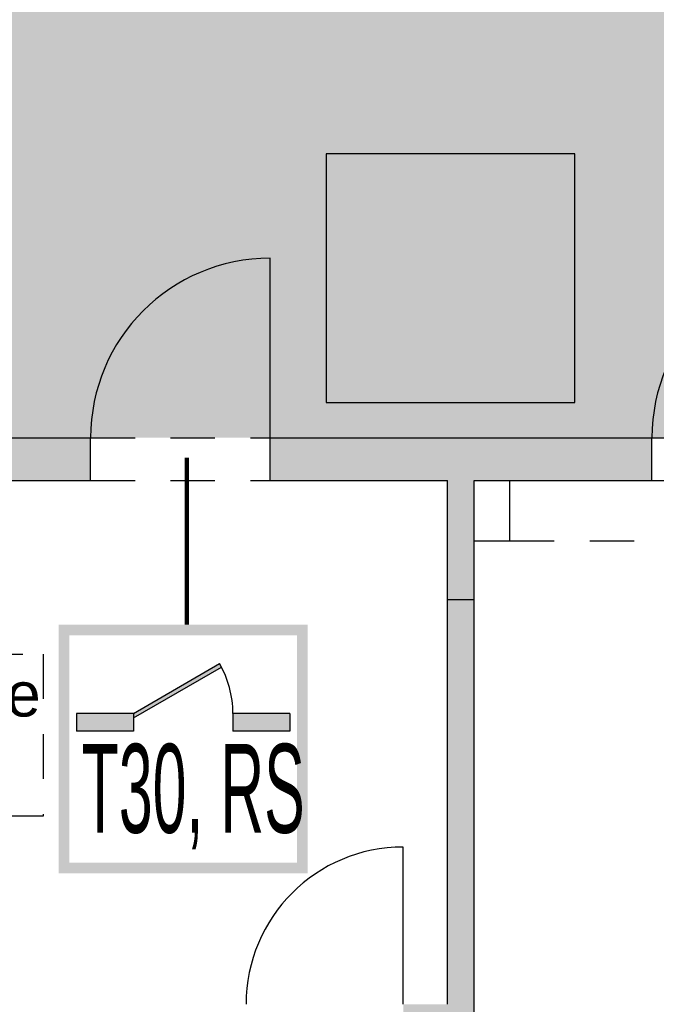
# Model space of a CAD drawing. Header units: metres. Extents: x -5 to 193, y -17 to 20.
# Tile 8 of 22: x 139.16 to 142.74, y -0.33 to 5.21. Entities that reach past the tile are written whole.
import ezdxf

# ---------------------------------------------------------------- set-up
doc = ezdxf.new("R2010")
doc.units = ezdxf.units.M
for name, pattern in [('AUSGEZOGEN', [0]), ('LINIE_2', [0.45, 0.25, -0.2]), ('LINIE_9', [0.0003, 0, -0.0003])]:
    doc.linetypes.add(name, pattern=pattern)
for name, color, linetype, lineweight in [('XR$1$003WN111_ALLGEMEIN', 7, 'Continuous', 13), ('XR$1$004FE2DD_ZWEIDIMENSIONAL', 4, 'Continuous', 13), ('XR$1$004TT111_ALLGEMEIN', 7, 'Continuous', 13), ('XR$1$004TT2DD_ZWEIDIMENSIONAL', 4, 'Continuous', 13), ('XR$1$005BM999_SONSTIGES', 8, 'Continuous', 13), ('XR$1$005BMENT_ENTWURF', 8, 'Continuous', 13), ('XR$2$VERBAU-OBERSTER-RIEGEL', 7, 'Continuous', 13)]:
    doc.layers.add(name, color=color, linetype=linetype, lineweight=lineweight)
doc.styles.add('ARIAL', font='ARIAL.TTF')

msp = doc.modelspace()

# ---------------------------------------------------------------- hatches: boundary and pattern name
at = {"linetype": 'AUSGEZOGEN', "lineweight": 25, "true_color": 0xc4ffc4}
h = msp.add_hatch(color=254, dxfattribs=at)
h.paths.add_polyline_path([(151.7389, 2.8531), (151.7389, 5.6531), (151.2889, 5.6531), (148.1839, 5.2481), (140.4489, 5.2481), (140.4489, 7.8531), (136.7539, 7.8531), (136.8039, 2.8531)])
h.paths.add_polyline_path([(149.0373, 3.8489), (149.0373, 5.2489), (150.4373, 5.2489), (150.4373, 3.8489)], flags=16)
h.paths.add_polyline_path([(140.8841, 4.4506), (142.2841, 4.4506), (142.2841, 3.0506), (140.8841, 3.0506)], flags=16)
h.paths.add_polyline_path([(138.7026, 5.0213), (137.3026, 5.0213), (137.3026, 6.4213), (138.7026, 6.4213)], flags=16)
at = {"linetype": 'AUSGEZOGEN', "lineweight": 25}
h = msp.add_hatch(color=7, dxfattribs=at)
h.paths.add_polyline_path([(142.2841, 4.4506), (140.8841, 4.4506), (140.8841, 3.0506), (142.2841, 3.0506)])
h.paths.add_polyline_path([(142.2241, 3.1106), (140.9441, 3.1106), (140.9441, 4.3906), (142.2241, 4.3906)], flags=16)
h = msp.add_hatch(color=1, dxfattribs=at)
h.paths.add_polyline_path([(140.9441, 4.3906), (140.9441, 3.1106), (142.2241, 3.1106), (142.2241, 4.3906)])
h.paths.add_polyline_path([(141.7886, 3.2013), (141.3796, 3.2013), (141.3794, 3.9134), (141.3806, 3.9279), (141.3816, 3.9352), (141.3844, 3.9495), (141.3861, 3.9566), (141.3892, 3.9671), (141.3112, 4.0122), (141.3428, 4.0669), (141.4179, 4.0236), (141.4222, 4.0293), (141.4266, 4.0348), (141.4336, 4.0428), (141.4411, 4.0504), (141.4516, 4.06), (141.4599, 4.0667), (141.4715, 4.0749), (141.4805, 4.0805), (141.4899, 4.0856), (141.506, 4.0931), (141.5193, 4.0981), (141.5364, 4.1029), (141.5503, 4.1058), (141.5573, 4.1068), (141.5644, 4.1076), (141.5644, 4.1235), (141.5494, 4.1236), (141.5405, 4.1237), (141.5332, 4.1239), (141.527, 4.1241), (141.5214, 4.1244), (141.5163, 4.1247), (141.5116, 4.1251), (141.5073, 4.1255), (141.5032, 4.1259), (141.4994, 4.1264), (141.4959, 4.1269), (141.4925, 4.1274), (141.4893, 4.128), (141.4863, 4.1285), (141.4835, 4.1292), (141.4808, 4.1298), (141.4783, 4.1305), (141.4758, 4.1312), (141.4735, 4.1319), (141.4713, 4.1326), (141.4692, 4.1334), (141.4672, 4.1341), (141.4653, 4.1349), (141.4635, 4.1357), (141.4617, 4.1366), (141.46, 4.1374), (141.4584, 4.1383), (141.4569, 4.1392), (141.4554, 4.14), (141.454, 4.141), (141.4527, 4.1419), (141.4514, 4.1428), (141.4501, 4.1438), (141.4489, 4.1448), (141.4478, 4.1457), (141.4467, 4.1468), (141.4456, 4.1478), (141.4446, 4.1488), (141.4436, 4.1499), (141.4427, 4.151), (141.4417, 4.1521), (141.4409, 4.1532), (141.44, 4.1544), (141.4392, 4.1556), (141.4384, 4.1568), (141.4377, 4.1581), (141.437, 4.1593), (141.4363, 4.1607), (141.4356, 4.162), (141.4349, 4.1635), (141.4343, 4.165), (141.4337, 4.1665), (141.4331, 4.1682), (141.4326, 4.1698), (141.432, 4.1716), (141.4315, 4.1734), (141.4311, 4.1753), (141.4307, 4.1772), (141.4303, 4.1792), (141.4299, 4.1812), (141.4296, 4.1833), (141.4294, 4.1855), (141.4292, 4.1877), (141.429, 4.1899), (141.4289, 4.1922), (141.4288, 4.1946), (141.4288, 4.1969), (141.4289, 4.1993), (141.429, 4.2017), (141.4291, 4.2042), (141.4293, 4.2066), (141.4296, 4.2091), (141.4299, 4.2115), (141.4303, 4.214), (141.4307, 4.2164), (141.4312, 4.2189), (141.4318, 4.2213), (141.4323, 4.2236), (141.433, 4.226), (141.4336, 4.2283), (141.4343, 4.2305), (141.4351, 4.2327), (141.4359, 4.2349), (141.4367, 4.237), (141.4376, 4.239), (141.4385, 4.241), (141.4394, 4.2429), (141.4403, 4.2448), (141.4413, 4.2466), (141.4423, 4.2483), (141.4434, 4.25), (141.4444, 4.2517), (141.4456, 4.2534), (141.4467, 4.255), (141.4479, 4.2567), (141.4492, 4.2582), (141.4505, 4.2598), (141.4518, 4.2613), (141.4532, 4.2628), (141.4546, 4.2643), (141.4561, 4.2658), (141.4576, 4.2672), (141.4592, 4.2686), (141.4608, 4.27), (141.4625, 4.2714), (141.4642, 4.2727), (141.466, 4.274), (141.4679, 4.2753), (141.4698, 4.2766), (141.4717, 4.2779), (141.4738, 4.2791), (141.4759, 4.2803), (141.478, 4.2815), (141.4803, 4.2827), (141.4826, 4.2838), (141.4849, 4.2849), (141.4874, 4.286), (141.4899, 4.287), (141.4925, 4.288), (141.4952, 4.289), (141.498, 4.29), (141.5009, 4.2909), (141.5038, 4.2918), (141.5069, 4.2927), (141.51, 4.2935), (141.5133, 4.2943), (141.5166, 4.295), (141.5201, 4.2957), (141.5236, 4.2964), (141.5272, 4.297), (141.531, 4.2975), (141.5349, 4.2981), (141.5388, 4.2985), (141.5429, 4.2989), (141.5471, 4.2993), (141.5514, 4.2996), (141.5559, 4.2998), (141.5604, 4.3), (141.5651, 4.3001), (141.5698, 4.3001), (141.5747, 4.3001), (141.5797, 4.3), (141.5848, 4.2999), (141.5899, 4.2996), (141.5949, 4.2993), (141.5998, 4.299), (141.6047, 4.2985), (141.6094, 4.298), (141.6141, 4.2975), (141.6188, 4.2969), (141.6234, 4.2962), (141.6279, 4.2955), (141.6323, 4.2947), (141.6367, 4.2939), (141.641, 4.293), (141.6452, 4.292), (141.6494, 4.291), (141.6536, 4.2899), (141.6576, 4.2888), (141.6617, 4.2877), (141.6656, 4.2864), (141.6696, 4.2852), (141.6734, 4.2838), (141.6773, 4.2825), (141.681, 4.281), (141.6847, 4.2796), (141.6884, 4.278), (141.6921, 4.2764), (141.6956, 4.2748), (141.6992, 4.2731), (141.7027, 4.2714), (141.7062, 4.2696), (141.7096, 4.2678), (141.713, 4.2659), (141.7163, 4.2639), (141.7196, 4.2619), (141.7229, 4.2599), (141.7261, 4.2578), (141.7293, 4.2556), (141.7325, 4.2534), (141.7357, 4.2511), (141.7389, 4.2487), (141.7422, 4.2462), (141.7454, 4.2436), (141.7486, 4.241), (141.7518, 4.2383), (141.755, 4.2354), (141.7582, 4.2325), (141.7614, 4.2296), (141.7646, 4.2265), (141.7677, 4.2233), (141.7709, 4.2201), (141.7741, 4.2167), (141.7773, 4.2133), (141.7804, 4.2097), (141.7836, 4.2061), (141.7867, 4.2024), (141.7898, 4.1986), (141.7929, 4.1947), (141.796, 4.1907), (141.7991, 4.1866), (141.8022, 4.1825), (141.8052, 4.1782), (141.8082, 4.1738), (141.8112, 4.1694), (141.8142, 4.1649), (141.8171, 4.1602), (141.82, 4.1556), (141.8229, 4.1508), (141.8256, 4.146), (141.8284, 4.1412), (141.831, 4.1364), (141.8336, 4.1315), (141.8362, 4.1265), (141.8387, 4.1215), (141.8411, 4.1165), (141.8435, 4.1115), (141.8458, 4.1064), (141.848, 4.1013), (141.8502, 4.0961), (141.8523, 4.0909), (141.8544, 4.0857), (141.8564, 4.0804), (141.8583, 4.0751), (141.8602, 4.0698), (141.862, 4.0644), (141.8637, 4.059), (141.8654, 4.0536), (141.867, 4.0482), (141.8685, 4.0427), (141.87, 4.0372), (141.8714, 4.0317), (141.8727, 4.0262), (141.874, 4.0206), (141.8752, 4.015), (141.8763, 4.0094), (141.8774, 4.0038), (141.8783, 3.9982), (141.8793, 3.9925), (141.8801, 3.9868), (141.8809, 3.9812), (141.8816, 3.9755), (141.8822, 3.9697), (141.8828, 3.9639), (141.8833, 3.9581), (141.8837, 3.9522), (141.8841, 3.9463), (141.8844, 3.9403), (141.8846, 3.9342), (141.8848, 3.9281), (141.8849, 3.922), (141.8849, 3.9158), (141.8848, 3.9095), (141.8847, 3.9032), (141.8845, 3.8968), (141.8842, 3.8904), (141.8838, 3.8839), (141.8834, 3.8774), (141.8829, 3.8708), (141.8823, 3.8641), (141.8816, 3.8574), (141.8808, 3.8507), (141.88, 3.8439), (141.8791, 3.837), (141.8781, 3.83), (141.877, 3.823), (141.8758, 3.816), (141.8746, 3.8089), (141.8732, 3.8017), (141.8718, 3.7945), (141.8702, 3.7872), (141.8686, 3.7798), (141.8669, 3.7725), (141.8651, 3.7651), (141.8633, 3.7577), (141.8614, 3.7503), (141.8593, 3.7429), (141.8573, 3.7356), (141.8551, 3.7282), (141.8528, 3.7209), (141.8505, 3.7135), (141.8481, 3.7062), (141.8456, 3.6989), (141.8431, 3.6915), (141.8404, 3.6842), (141.8377, 3.6769), (141.8349, 3.6696), (141.8321, 3.6623), (141.8291, 3.655), (141.8261, 3.6478), (141.823, 3.6405), (141.8198, 3.6332), (141.8165, 3.626), (141.8132, 3.6187), (141.8097, 3.6114), (141.8061, 3.604), (141.8024, 3.5966), (141.7986, 3.5891), (141.7947, 3.5816), (141.7907, 3.5741), (141.7886, 3.5703)], flags=16)
at = {"linetype": 'LINIE_9', "lineweight": 25}
h = msp.add_hatch(color=7, dxfattribs=at)
h.paths.add_polyline_path([(141.5644, 4.1076), (141.5608, 4.1072), (141.5573, 4.1068), (141.5538, 4.1063), (141.5503, 4.1058), (141.5468, 4.1051), (141.5433, 4.1045), (141.5398, 4.1037), (141.5364, 4.1029), (141.5329, 4.1021), (141.5295, 4.1012), (141.5261, 4.1002), (141.5227, 4.0992), (141.5193, 4.0981), (141.5159, 4.0969), (141.5126, 4.0957), (141.5093, 4.0944), (141.506, 4.0931), (141.5027, 4.0917), (141.4995, 4.0903), (141.4962, 4.0888), (141.493, 4.0872), (141.4899, 4.0856), (141.4867, 4.084), (141.4836, 4.0823), (141.4805, 4.0805), (141.4775, 4.0787), (141.4745, 4.0768), (141.4715, 4.0749), (141.4685, 4.0729), (141.4656, 4.0709), (141.4627, 4.0688), (141.4599, 4.0667), (141.4571, 4.0645), (141.4543, 4.0623), (141.4516, 4.06), (141.4489, 4.0577), (141.4463, 4.0553), (141.4436, 4.0529), (141.4411, 4.0504), (141.4386, 4.0479), (141.4361, 4.0454), (141.4336, 4.0428), (141.4313, 4.0402), (141.4289, 4.0375), (141.4266, 4.0348), (141.4244, 4.0321), (141.4222, 4.0293), (141.42, 4.0264), (141.4179, 4.0236), (141.3428, 4.0669), (141.3112, 4.0122), (141.3892, 3.9671), (141.3881, 3.9636), (141.3871, 3.9601), (141.3861, 3.9566), (141.3852, 3.9531), (141.3844, 3.9495), (141.3836, 3.946), (141.3829, 3.9424), (141.3822, 3.9388), (141.3816, 3.9352), (141.3811, 3.9316), (141.3806, 3.9279), (141.3802, 3.9243), (141.3799, 3.9207), (141.3796, 3.917), (141.3794, 3.9134), (141.3793, 3.9097), (141.3792, 3.9061), (141.3792, 3.9024), (141.3792, 3.8988), (141.3793, 3.8951), (141.3795, 3.8915), (141.3796, 3.2013), (141.7886, 3.2013), (141.7886, 3.5703), (141.7907, 3.5741), (141.7947, 3.5816), (141.7986, 3.5891), (141.8024, 3.5966), (141.8061, 3.604), (141.8097, 3.6114), (141.8132, 3.6187), (141.8165, 3.626), (141.8198, 3.6332), (141.823, 3.6405), (141.8261, 3.6478), (141.8291, 3.655), (141.8321, 3.6623), (141.8349, 3.6696), (141.8377, 3.6769), (141.8404, 3.6842), (141.8431, 3.6915), (141.8456, 3.6989), (141.8481, 3.7062), (141.8505, 3.7135), (141.8528, 3.7209), (141.8551, 3.7282), (141.8573, 3.7356), (141.8593, 3.7429), (141.8614, 3.7503), (141.8633, 3.7577), (141.8651, 3.7651), (141.8669, 3.7725), (141.8686, 3.7798), (141.8702, 3.7872), (141.8718, 3.7945), (141.8732, 3.8017), (141.8746, 3.8089), (141.8758, 3.816), (141.877, 3.823), (141.8781, 3.83), (141.8791, 3.837), (141.88, 3.8439), (141.8808, 3.8507), (141.8816, 3.8574), (141.8823, 3.8641), (141.8829, 3.8708), (141.8834, 3.8774), (141.8838, 3.8839), (141.8842, 3.8904), (141.8845, 3.8968), (141.8847, 3.9032), (141.8848, 3.9095), (141.8849, 3.9158), (141.8849, 3.922), (141.8848, 3.9281), (141.8846, 3.9342), (141.8844, 3.9403), (141.8841, 3.9463), (141.8837, 3.9522), (141.8833, 3.9581), (141.8828, 3.9639), (141.8822, 3.9697), (141.8816, 3.9755), (141.8809, 3.9812), (141.8801, 3.9868), (141.8793, 3.9925), (141.8783, 3.9982), (141.8774, 4.0038), (141.8763, 4.0094), (141.8752, 4.015), (141.874, 4.0206), (141.8727, 4.0262), (141.8714, 4.0317), (141.87, 4.0372), (141.8685, 4.0427), (141.867, 4.0482), (141.8654, 4.0536), (141.8637, 4.059), (141.862, 4.0644), (141.8602, 4.0698), (141.8583, 4.0751), (141.8564, 4.0804), (141.8544, 4.0857), (141.8523, 4.0909), (141.8502, 4.0961), (141.848, 4.1013), (141.8458, 4.1064), (141.8435, 4.1115), (141.8411, 4.1165), (141.8387, 4.1215), (141.8362, 4.1265), (141.8336, 4.1315), (141.831, 4.1364), (141.8284, 4.1412), (141.8256, 4.146), (141.8229, 4.1508), (141.82, 4.1556), (141.8171, 4.1602), (141.8142, 4.1649), (141.8112, 4.1694), (141.8082, 4.1738), (141.8052, 4.1782), (141.8022, 4.1825), (141.7991, 4.1866), (141.796, 4.1907), (141.7929, 4.1947), (141.7898, 4.1986), (141.7867, 4.2024), (141.7836, 4.2061), (141.7804, 4.2097), (141.7773, 4.2133), (141.7741, 4.2167), (141.7709, 4.2201), (141.7677, 4.2233), (141.7646, 4.2265), (141.7614, 4.2296), (141.7582, 4.2325), (141.755, 4.2354), (141.7518, 4.2383), (141.7486, 4.241), (141.7454, 4.2436), (141.7422, 4.2462), (141.7389, 4.2487), (141.7357, 4.2511), (141.7325, 4.2534), (141.7293, 4.2556), (141.7261, 4.2578), (141.7229, 4.2599), (141.7196, 4.2619), (141.7163, 4.2639), (141.713, 4.2659), (141.7096, 4.2678), (141.7062, 4.2696), (141.7027, 4.2714), (141.6992, 4.2731), (141.6956, 4.2748), (141.6921, 4.2764), (141.6884, 4.278), (141.6847, 4.2796), (141.681, 4.281), (141.6773, 4.2825), (141.6734, 4.2838), (141.6696, 4.2852), (141.6656, 4.2864), (141.6617, 4.2877), (141.6576, 4.2888), (141.6536, 4.2899), (141.6494, 4.291), (141.6452, 4.292), (141.641, 4.293), (141.6367, 4.2939), (141.6323, 4.2947), (141.6279, 4.2955), (141.6234, 4.2962), (141.6188, 4.2969), (141.6141, 4.2975), (141.6094, 4.298), (141.6047, 4.2985), (141.5998, 4.299), (141.5949, 4.2993), (141.5899, 4.2996), (141.5848, 4.2999), (141.5797, 4.3), (141.5747, 4.3001), (141.5698, 4.3001), (141.5651, 4.3001), (141.5604, 4.3), (141.5559, 4.2998), (141.5514, 4.2996), (141.5471, 4.2993), (141.5429, 4.2989), (141.5388, 4.2985), (141.5349, 4.2981), (141.531, 4.2975), (141.5272, 4.297), (141.5236, 4.2964), (141.5201, 4.2957), (141.5166, 4.295), (141.5133, 4.2943), (141.51, 4.2935), (141.5069, 4.2927), (141.5038, 4.2918), (141.5009, 4.2909), (141.498, 4.29), (141.4952, 4.289), (141.4925, 4.288), (141.4899, 4.287), (141.4874, 4.286), (141.4849, 4.2849), (141.4826, 4.2838), (141.4803, 4.2827), (141.478, 4.2815), (141.4759, 4.2803), (141.4738, 4.2791), (141.4717, 4.2779), (141.4698, 4.2766), (141.4679, 4.2753), (141.466, 4.274), (141.4642, 4.2727), (141.4625, 4.2714), (141.4608, 4.27), (141.4592, 4.2686), (141.4576, 4.2672), (141.4561, 4.2658), (141.4546, 4.2643), (141.4532, 4.2628), (141.4518, 4.2613), (141.4505, 4.2598), (141.4492, 4.2582), (141.4479, 4.2567), (141.4467, 4.255), (141.4456, 4.2534), (141.4444, 4.2517), (141.4434, 4.25), (141.4423, 4.2483), (141.4413, 4.2466), (141.4403, 4.2448), (141.4394, 4.2429), (141.4385, 4.241), (141.4376, 4.239), (141.4367, 4.237), (141.4359, 4.2349), (141.4351, 4.2327), (141.4343, 4.2305), (141.4336, 4.2283), (141.433, 4.226), (141.4323, 4.2236), (141.4318, 4.2213), (141.4312, 4.2189), (141.4307, 4.2164), (141.4303, 4.214), (141.4299, 4.2115), (141.4296, 4.2091), (141.4293, 4.2066), (141.4291, 4.2042), (141.429, 4.2017), (141.4289, 4.1993), (141.4288, 4.1969), (141.4288, 4.1946), (141.4289, 4.1922), (141.429, 4.1899), (141.4292, 4.1877), (141.4294, 4.1855), (141.4296, 4.1833), (141.4299, 4.1812), (141.4303, 4.1792), (141.4307, 4.1772), (141.4311, 4.1753), (141.4315, 4.1734), (141.432, 4.1716), (141.4326, 4.1698), (141.4331, 4.1682), (141.4337, 4.1665), (141.4343, 4.165), (141.4349, 4.1635), (141.4356, 4.162), (141.4363, 4.1607), (141.437, 4.1593), (141.4377, 4.1581), (141.4384, 4.1568), (141.4392, 4.1556), (141.44, 4.1544), (141.4409, 4.1532), (141.4417, 4.1521), (141.4427, 4.151), (141.4436, 4.1499), (141.4446, 4.1488), (141.4456, 4.1478), (141.4467, 4.1468), (141.4478, 4.1457), (141.4489, 4.1448), (141.4501, 4.1438), (141.4514, 4.1428), (141.4527, 4.1419), (141.454, 4.141), (141.4554, 4.14), (141.4569, 4.1392), (141.4584, 4.1383), (141.46, 4.1374), (141.4617, 4.1366), (141.4635, 4.1357), (141.4653, 4.1349), (141.4672, 4.1341), (141.4692, 4.1334), (141.4713, 4.1326), (141.4735, 4.1319), (141.4758, 4.1312), (141.4783, 4.1305), (141.4808, 4.1298), (141.4835, 4.1292), (141.4863, 4.1285), (141.4893, 4.128), (141.4925, 4.1274), (141.4959, 4.1269), (141.4994, 4.1264), (141.5032, 4.1259), (141.5073, 4.1255), (141.5116, 4.1251), (141.5163, 4.1247), (141.5214, 4.1244), (141.527, 4.1241), (141.5332, 4.1239), (141.5405, 4.1237), (141.5494, 4.1236), (141.5644, 4.1235)])
h.paths.add_polyline_path([(141.7434, 3.3062), (141.4255, 3.3062), (141.4255, 3.3304), (141.7434, 3.3304)], flags=16)
h.paths.add_polyline_path([(141.7415, 3.5509), (141.7396, 3.5478), (141.7377, 3.5447), (141.7358, 3.5415), (141.7339, 3.5384), (141.7319, 3.5352), (141.7299, 3.532), (141.728, 3.5289), (141.7259, 3.5257), (141.7239, 3.5225), (141.7219, 3.5194), (141.7198, 3.5162), (141.7177, 3.513), (141.7157, 3.5098), (141.7136, 3.5067), (141.7114, 3.5035), (141.7093, 3.5003), (141.7071, 3.4971), (141.7049, 3.4939), (141.7027, 3.4906), (141.7003, 3.4873), (141.698, 3.4839), (141.6956, 3.4804), (141.6931, 3.477), (141.6906, 3.4734), (141.688, 3.4698), (141.6853, 3.4661), (141.6826, 3.4623), (141.6797, 3.4584), (141.6768, 3.4544), (141.6738, 3.4503), (141.6706, 3.446), (141.6673, 3.4415), (141.6638, 3.4369), (141.6601, 3.4319), (141.6561, 3.4267), (141.6518, 3.421), (141.6469, 3.4146), (141.6412, 3.4072), (141.6333, 3.3968), (141.6322, 3.3954), (141.6546, 3.3731), (141.6632, 3.3841), (141.6684, 3.3909), (141.6727, 3.3966), (141.6766, 3.4016), (141.6801, 3.4062), (141.6834, 3.4106), (141.6865, 3.4147), (141.6894, 3.4186), (141.6923, 3.4223), (141.695, 3.4259), (141.6976, 3.4295), (141.7001, 3.4329), (141.7025, 3.4362), (141.7049, 3.4394), (141.7072, 3.4426), (141.7095, 3.4458), (141.7118, 3.4489), (141.714, 3.4521), (141.7162, 3.4552), (141.7184, 3.4583), (141.7206, 3.4614), (141.7228, 3.4645), (141.725, 3.4676), (141.7271, 3.4707), (141.7292, 3.4738), (141.7313, 3.4769), (141.7334, 3.4799), (141.7354, 3.4829), (141.7374, 3.486), (141.7394, 3.489), (141.7414, 3.492), (141.7434, 3.4949), (141.7434, 3.362), (141.4255, 3.362), (141.4255, 3.9192), (141.4258, 3.9219), (141.4261, 3.9247), (141.4265, 3.9275), (141.4269, 3.9302), (141.4274, 3.933), (141.428, 3.9357), (141.4286, 3.9384), (141.4292, 3.9411), (141.4299, 3.9438), (141.4306, 3.9465), (141.4314, 3.9492), (141.4322, 3.9519), (141.433, 3.9545), (141.434, 3.9572), (141.4349, 3.9598), (141.4359, 3.9624), (141.437, 3.965), (141.4381, 3.9675), (141.4392, 3.9701), (141.4404, 3.9726), (141.4416, 3.9751), (141.4429, 3.9776), (141.4442, 3.98), (141.4456, 3.9825), (141.447, 3.9849), (141.4484, 3.9873), (141.4499, 3.9896), (141.4514, 3.992), (141.453, 3.9943), (141.4546, 3.9965), (141.4562, 3.9988), (141.4579, 4.001), (141.4596, 4.0032), (141.4614, 4.0054), (141.4632, 4.0075), (141.465, 4.0096), (141.4669, 4.0117), (141.4688, 4.0137), (141.4707, 4.0157), (141.4727, 4.0177), (141.4747, 4.0196), (141.4768, 4.0215), (141.4788, 4.0233), (141.481, 4.0252), (141.4831, 4.027), (141.4853, 4.0287), (141.4875, 4.0304), (141.4897, 4.0321), (141.492, 4.0337), (141.4943, 4.0353), (141.4966, 4.0369), (141.4989, 4.0384), (141.5013, 4.0398), (141.5037, 4.0413), (141.5061, 4.0426), (141.5085, 4.044), (141.511, 4.0453), (141.5135, 4.0465), (141.516, 4.0478), (141.5185, 4.0489), (141.5211, 4.05), (141.5237, 4.0511), (141.5262, 4.0522), (141.5289, 4.0531), (141.5315, 4.0541), (141.5341, 4.055), (141.5368, 4.0558), (141.5394, 4.0566), (141.5421, 4.0574), (141.5448, 4.0581), (141.5475, 4.0588), (141.5502, 4.0594), (141.553, 4.06), (141.5557, 4.0605), (141.5585, 4.0609), (141.5612, 4.0614), (141.564, 4.0617), (141.5667, 4.0621), (141.5695, 4.0623), (141.5723, 4.0626), (141.5751, 4.0628), (141.5779, 4.0629), (141.5806, 4.063), (141.5834, 4.063), (141.5862, 4.063), (141.589, 4.0629), (141.5918, 4.0628), (141.5946, 4.0627), (141.5974, 4.0625), (141.6001, 4.0622), (141.6029, 4.0619), (141.6057, 4.0615), (141.6084, 4.0611), (141.6112, 4.0607), (141.6139, 4.0602), (141.6166, 4.0596), (141.6194, 4.059), (141.6221, 4.0584), (141.6248, 4.0577), (141.6275, 4.057), (141.6301, 4.0562), (141.6328, 4.0554), (141.6355, 4.0545), (141.6381, 4.0536), (141.6407, 4.0526), (141.6433, 4.0516), (141.6459, 4.0505), (141.6484, 4.0494), (141.651, 4.0483), (141.6535, 4.0471), (141.656, 4.0458), (141.6585, 4.0446), (141.6609, 4.0432), (141.6633, 4.0419), (141.6658, 4.0405), (141.6681, 4.039), (141.6705, 4.0375), (141.6728, 4.036), (141.6751, 4.0344), (141.6774, 4.0328), (141.6796, 4.0311), (141.6819, 4.0295), (141.684, 4.0277), (141.6862, 4.026), (141.6883, 4.0241), (141.6904, 4.0223), (141.6925, 4.0204), (141.6945, 4.0185), (141.6965, 4.0166), (141.6984, 4.0146), (141.7004, 4.0126), (141.7022, 4.0105), (141.7041, 4.0084), (141.7059, 4.0063), (141.7077, 4.0042), (141.7094, 4.002), (141.7111, 3.9998), (141.7128, 3.9975), (141.7144, 3.9953), (141.716, 3.993), (141.7175, 3.9906), (141.719, 3.9883), (141.7205, 3.9859), (141.7219, 3.9835), (141.7233, 3.9811), (141.7246, 3.9787), (141.7259, 3.9762), (141.7272, 3.9737), (141.7284, 3.9712), (141.7295, 3.9686), (141.7306, 3.9661), (141.7317, 3.9635), (141.7327, 3.9609), (141.7337, 3.9583), (141.7346, 3.9557), (141.7355, 3.953), (141.7364, 3.9504), (141.7372, 3.9477), (141.7379, 3.945), (141.7386, 3.9423), (141.7393, 3.9396), (141.7399, 3.9369), (141.7404, 3.9342), (141.7409, 3.9314), (141.7414, 3.9287), (141.7418, 3.9259), (141.7422, 3.9232), (141.7425, 3.9204), (141.7428, 3.9176), (141.743, 3.9148), (141.7431, 3.912), (141.7433, 3.9093), (141.7433, 3.9065), (141.7434, 3.9037), (141.7434, 3.5541)], flags=16)
h.paths.add_polyline_path([(141.5644, 4.1735), (141.5644, 4.1548), (141.552, 4.1548), (141.5445, 4.1549), (141.5384, 4.155), (141.5329, 4.1552), (141.528, 4.1554), (141.5234, 4.1556), (141.5191, 4.1559), (141.515, 4.1562), (141.5111, 4.1566), (141.5074, 4.157), (141.5038, 4.1574), (141.5005, 4.1579), (141.4977, 4.1583), (141.4951, 4.1588), (141.4928, 4.1592), (141.4906, 4.1597), (141.4885, 4.1602), (141.4865, 4.1607), (141.4847, 4.1612), (141.4829, 4.1618), (141.4812, 4.1624), (141.4797, 4.1629), (141.4783, 4.1635), (141.477, 4.164), (141.4759, 4.1645), (141.4748, 4.1651), (141.4738, 4.1656), (141.4729, 4.1661), (141.472, 4.1667), (141.4712, 4.1672), (141.4704, 4.1677), (141.4697, 4.1683), (141.4691, 4.1688), (141.4685, 4.1693), (141.468, 4.1698), (141.4675, 4.1703), (141.467, 4.1707), (141.4666, 4.1712), (141.4662, 4.1717), (141.4659, 4.1722), (141.4655, 4.1728), (141.4651, 4.1733), (141.4647, 4.174), (141.4644, 4.1746), (141.464, 4.1754), (141.4636, 4.1762), (141.4633, 4.177), (141.4629, 4.178), (141.4626, 4.1789), (141.4622, 4.1799), (141.4619, 4.181), (141.4617, 4.1821), (141.4614, 4.1834), (141.4611, 4.1846), (141.4609, 4.186), (141.4607, 4.1876), (141.4605, 4.1892), (141.4604, 4.1909), (141.4603, 4.1926), (141.4602, 4.1943), (141.4602, 4.196), (141.4602, 4.1978), (141.4603, 4.1996), (141.4604, 4.2014), (141.4605, 4.2033), (141.4607, 4.2052), (141.461, 4.2071), (141.4613, 4.2089), (141.4616, 4.2108), (141.4619, 4.2126), (141.4623, 4.2143), (141.4628, 4.2161), (141.4632, 4.2178), (141.4637, 4.2195), (141.4643, 4.2212), (141.4649, 4.2228), (141.4655, 4.2244), (141.4661, 4.2259), (141.4667, 4.2273), (141.4674, 4.2287), (141.468, 4.23), (141.4687, 4.2313), (141.4694, 4.2325), (141.4701, 4.2337), (141.4708, 4.2348), (141.4716, 4.2359), (141.4724, 4.237), (141.4732, 4.238), (141.4741, 4.2391), (141.475, 4.2402), (141.4759, 4.2412), (141.4769, 4.2423), (141.478, 4.2433), (141.479, 4.2443), (141.4801, 4.2453), (141.4813, 4.2462), (141.4825, 4.2472), (141.4837, 4.2481), (141.485, 4.2491), (141.4864, 4.25), (141.4878, 4.251), (141.4893, 4.2519), (141.4909, 4.2528), (141.4925, 4.2537), (141.4942, 4.2546), (141.496, 4.2555), (141.4978, 4.2563), (141.4997, 4.2571), (141.5017, 4.258), (141.5038, 4.2588), (141.5059, 4.2595), (141.5081, 4.2603), (141.5105, 4.2611), (141.5129, 4.2618), (141.5155, 4.2625), (141.5181, 4.2632), (141.5208, 4.2638), (141.5235, 4.2644), (141.5264, 4.265), (141.5294, 4.2655), (141.5324, 4.2661), (141.5356, 4.2665), (141.5389, 4.267), (141.5424, 4.2674), (141.546, 4.2677), (141.5496, 4.268), (141.5534, 4.2683), (141.5572, 4.2685), (141.5611, 4.2687), (141.5651, 4.2688), (141.5691, 4.2688), (141.5732, 4.2688), (141.5775, 4.2687), (141.5818, 4.2686), (141.5862, 4.2684), (141.5907, 4.2682), (141.5952, 4.2679), (141.5995, 4.2675), (141.6038, 4.2671), (141.608, 4.2666), (141.6121, 4.2661), (141.6161, 4.2656), (141.62, 4.265), (141.6239, 4.2643), (141.6277, 4.2636), (141.6315, 4.2629), (141.6352, 4.2621), (141.6388, 4.2613), (141.6424, 4.2604), (141.646, 4.2595), (141.6495, 4.2585), (141.6529, 4.2575), (141.6563, 4.2565), (141.6597, 4.2554), (141.663, 4.2543), (141.6663, 4.2531), (141.6695, 4.2519), (141.6727, 4.2506), (141.6758, 4.2493), (141.6789, 4.248), (141.682, 4.2466), (141.685, 4.2451), (141.688, 4.2437), (141.6909, 4.2422), (141.6938, 4.2406), (141.6967, 4.239), (141.6995, 4.2374), (141.7023, 4.2358), (141.7051, 4.234), (141.7078, 4.2323), (141.7106, 4.2304), (141.7134, 4.2285), (141.7161, 4.2265), (141.7189, 4.2245), (141.7216, 4.2224), (141.7244, 4.2202), (141.7272, 4.218), (141.7299, 4.2157), (141.7326, 4.2133), (141.7354, 4.2109), (141.7381, 4.2084), (141.7409, 4.2058), (141.7436, 4.2031), (141.7464, 4.2003), (141.7491, 4.1975), (141.7518, 4.1946), (141.7546, 4.1916), (141.7574, 4.1885), (141.7601, 4.1853), (141.7629, 4.182), (141.7656, 4.1787), (141.7683, 4.1753), (141.771, 4.1718), (141.7737, 4.1682), (141.7764, 4.1646), (141.7791, 4.1608), (141.7817, 4.157), (141.7844, 4.1531), (141.787, 4.1492), (141.7896, 4.1451), (141.7922, 4.141), (141.7947, 4.1368), (141.7972, 4.1326), (141.7996, 4.1284), (141.802, 4.1241), (141.8043, 4.1198), (141.8066, 4.1155), (141.8088, 4.1111), (141.811, 4.1067), (141.8131, 4.1023), (141.8152, 4.0978), (141.8173, 4.0933), (141.8192, 4.0888), (141.8212, 4.0843), (141.823, 4.0797), (141.8249, 4.0751), (141.8266, 4.0704), (141.8284, 4.0657), (141.83, 4.061), (141.8316, 4.0563), (141.8332, 4.0515), (141.8347, 4.0468), (141.8361, 4.042), (141.8375, 4.0371), (141.8388, 4.0323), (141.8401, 4.0274), (141.8413, 4.0226), (141.8425, 4.0177), (141.8436, 4.0128), (141.8446, 4.0078), (141.8456, 4.0029), (141.8465, 3.998), (141.8474, 3.993), (141.8482, 3.988), (141.849, 3.983), (141.8497, 3.978), (141.8503, 3.9729), (141.8509, 3.9678), (141.8514, 3.9626), (141.8519, 3.9574), (141.8523, 3.9522), (141.8526, 3.9469), (141.8529, 3.9417), (141.8532, 3.9363), (141.8534, 3.931), (141.8535, 3.9256), (141.8535, 3.9201), (141.8535, 3.9146), (141.8535, 3.909), (141.8533, 3.9034), (141.8531, 3.8978), (141.8529, 3.8921), (141.8526, 3.8863), (141.8522, 3.8805), (141.8517, 3.8746), (141.8512, 3.8686), (141.8506, 3.8627), (141.85, 3.8566), (141.8493, 3.8506), (141.8485, 3.8445), (141.8476, 3.8383), (141.8467, 3.8321), (141.8457, 3.8258), (141.8446, 3.8195), (141.8435, 3.8132), (141.8422, 3.8067), (141.8409, 3.8003), (141.8396, 3.7937), (141.8381, 3.7872), (141.8366, 3.7806), (141.835, 3.774), (141.8334, 3.7674), (141.8317, 3.7607), (141.8299, 3.754), (141.828, 3.7473), (141.826, 3.7406), (141.824, 3.7339), (141.822, 3.7272), (141.8198, 3.7206), (141.8177, 3.714), (141.8155, 3.7075), (141.8132, 3.701), (141.8109, 3.6946), (141.8085, 3.6882), (141.806, 3.6818), (141.8035, 3.6754), (141.801, 3.669), (141.7983, 3.6625), (141.7955, 3.6561), (141.7926, 3.6494), (141.7896, 3.6426), (141.7886, 3.6405), (141.7884, 3.9181), (141.7881, 3.9217), (141.7878, 3.9252), (141.7874, 3.9288), (141.7869, 3.9323), (141.7864, 3.9359), (141.7858, 3.9394), (141.7851, 3.943), (141.7844, 3.9465), (141.7836, 3.95), (141.7828, 3.9534), (141.7819, 3.9569), (141.7809, 3.9604), (141.7799, 3.9638), (141.7788, 3.9672), (141.7777, 3.9706), (141.7765, 3.974), (141.7752, 3.9774), (141.7739, 3.9807), (141.7725, 3.984), (141.7711, 3.9873), (141.7696, 3.9905), (141.768, 3.9938), (141.7664, 3.997), (141.7648, 4.0002), (141.7631, 4.0033), (141.7613, 4.0064), (141.7595, 4.0095), (141.7576, 4.0126), (141.7557, 4.0156), (141.7537, 4.0186), (141.7516, 4.0215), (141.7496, 4.0244), (141.7474, 4.0273), (141.7452, 4.0301), (141.743, 4.0329), (141.7407, 4.0357), (141.7384, 4.0384), (141.736, 4.0411), (141.7336, 4.0437), (141.7311, 4.0463), (141.7286, 4.0489), (141.726, 4.0514), (141.7234, 4.0539), (141.7208, 4.0563), (141.7181, 4.0586), (141.7153, 4.061), (141.7126, 4.0632), (141.7098, 4.0655), (141.7069, 4.0676), (141.704, 4.0698), (141.7011, 4.0718), (141.6981, 4.0739), (141.6951, 4.0758), (141.6921, 4.0777), (141.689, 4.0796), (141.686, 4.0814), (141.6828, 4.0832), (141.6797, 4.0849), (141.6765, 4.0865), (141.6733, 4.0881), (141.67, 4.0896), (141.6668, 4.0911), (141.6635, 4.0925), (141.6602, 4.0939), (141.6568, 4.0952), (141.6535, 4.0964), (141.6501, 4.0976), (141.6467, 4.0988), (141.6433, 4.0998), (141.6398, 4.1008), (141.6364, 4.1018), (141.6329, 4.1027), (141.6294, 4.1035), (141.6259, 4.1042), (141.6224, 4.1049), (141.6188, 4.1056), (141.6153, 4.1062), (141.6118, 4.1067), (141.6082, 4.1071), (141.6082, 4.1708), (141.665, 4.1708), (141.665, 4.2157), (141.5118, 4.2157), (141.5118, 4.1735)], flags=16)
for color, points in [(1, [(141.5644, 4.1548), (141.5644, 4.1735), (141.5118, 4.1735), (141.5118, 4.2157), (141.665, 4.2157), (141.665, 4.1708), (141.6082, 4.1708), (141.6082, 4.1071), (141.6118, 4.1067), (141.6153, 4.1062), (141.6188, 4.1056), (141.6224, 4.1049), (141.6259, 4.1042), (141.6294, 4.1035), (141.6329, 4.1027), (141.6364, 4.1018), (141.6398, 4.1008), (141.6433, 4.0998), (141.6467, 4.0988), (141.6501, 4.0976), (141.6535, 4.0964), (141.6568, 4.0952), (141.6602, 4.0939), (141.6635, 4.0925), (141.6668, 4.0911), (141.67, 4.0896), (141.6733, 4.0881), (141.6765, 4.0865), (141.6797, 4.0849), (141.6828, 4.0832), (141.686, 4.0814), (141.689, 4.0796), (141.6921, 4.0777), (141.6951, 4.0758), (141.6981, 4.0739), (141.7011, 4.0718), (141.704, 4.0698), (141.7069, 4.0676), (141.7098, 4.0655), (141.7126, 4.0632), (141.7153, 4.061), (141.7181, 4.0586), (141.7208, 4.0563), (141.7234, 4.0539), (141.726, 4.0514), (141.7286, 4.0489), (141.7311, 4.0463), (141.7336, 4.0437), (141.736, 4.0411), (141.7384, 4.0384), (141.7407, 4.0357), (141.743, 4.0329), (141.7452, 4.0301), (141.7474, 4.0273), (141.7496, 4.0244), (141.7516, 4.0215), (141.7537, 4.0186), (141.7557, 4.0156), (141.7576, 4.0126), (141.7595, 4.0095), (141.7613, 4.0064), (141.7631, 4.0033), (141.7648, 4.0002), (141.7664, 3.997), (141.768, 3.9938), (141.7696, 3.9905), (141.7711, 3.9873), (141.7725, 3.984), (141.7739, 3.9807), (141.7752, 3.9774), (141.7765, 3.974), (141.7777, 3.9706), (141.7788, 3.9672), (141.7799, 3.9638), (141.7809, 3.9604), (141.7819, 3.9569), (141.7828, 3.9534), (141.7836, 3.95), (141.7844, 3.9465), (141.7851, 3.943), (141.7858, 3.9394), (141.7864, 3.9359), (141.7869, 3.9323), (141.7874, 3.9288), (141.7878, 3.9252), (141.7881, 3.9217), (141.7884, 3.9181), (141.7886, 3.9145), (141.7886, 3.6405), (141.7896, 3.6426), (141.7926, 3.6494), (141.7955, 3.6561), (141.7983, 3.6625), (141.801, 3.669), (141.8035, 3.6754), (141.806, 3.6818), (141.8085, 3.6882), (141.8109, 3.6946), (141.8132, 3.701), (141.8155, 3.7075), (141.8177, 3.714), (141.8198, 3.7206), (141.822, 3.7272), (141.824, 3.7339), (141.826, 3.7406), (141.828, 3.7473), (141.8299, 3.754), (141.8317, 3.7607), (141.8334, 3.7674), (141.835, 3.774), (141.8366, 3.7806), (141.8381, 3.7872), (141.8396, 3.7937), (141.8409, 3.8003), (141.8422, 3.8067), (141.8435, 3.8132), (141.8446, 3.8195), (141.8457, 3.8258), (141.8467, 3.8321), (141.8476, 3.8383), (141.8485, 3.8445), (141.8493, 3.8506), (141.85, 3.8566), (141.8506, 3.8627), (141.8512, 3.8686), (141.8517, 3.8746), (141.8522, 3.8805), (141.8526, 3.8863), (141.8529, 3.8921), (141.8531, 3.8978), (141.8533, 3.9034), (141.8535, 3.909), (141.8535, 3.9146), (141.8535, 3.9201), (141.8535, 3.9256), (141.8534, 3.931), (141.8532, 3.9363), (141.8529, 3.9417), (141.8526, 3.9469), (141.8523, 3.9522), (141.8519, 3.9574), (141.8514, 3.9626), (141.8509, 3.9678), (141.8503, 3.9729), (141.8497, 3.978), (141.849, 3.983), (141.8482, 3.988), (141.8474, 3.993), (141.8465, 3.998), (141.8456, 4.0029), (141.8446, 4.0078), (141.8436, 4.0128), (141.8425, 4.0177), (141.8413, 4.0226), (141.8401, 4.0274), (141.8388, 4.0323), (141.8375, 4.0371), (141.8361, 4.042), (141.8347, 4.0468), (141.8332, 4.0515), (141.8316, 4.0563), (141.83, 4.061), (141.8284, 4.0657), (141.8266, 4.0704), (141.8249, 4.0751), (141.823, 4.0797), (141.8212, 4.0843), (141.8192, 4.0888), (141.8173, 4.0933), (141.8152, 4.0978), (141.8131, 4.1023), (141.811, 4.1067), (141.8088, 4.1111), (141.8066, 4.1155), (141.8043, 4.1198), (141.802, 4.1241), (141.7996, 4.1284), (141.7972, 4.1326), (141.7947, 4.1368), (141.7922, 4.141), (141.7896, 4.1451), (141.787, 4.1492), (141.7844, 4.1531), (141.7817, 4.157), (141.7791, 4.1608), (141.7764, 4.1646), (141.7737, 4.1682), (141.771, 4.1718), (141.7683, 4.1753), (141.7656, 4.1787), (141.7629, 4.182), (141.7601, 4.1853), (141.7574, 4.1885), (141.7546, 4.1916), (141.7518, 4.1946), (141.7491, 4.1975), (141.7464, 4.2003), (141.7436, 4.2031), (141.7409, 4.2058), (141.7381, 4.2084), (141.7354, 4.2109), (141.7326, 4.2133), (141.7299, 4.2157), (141.7272, 4.218), (141.7244, 4.2202), (141.7216, 4.2224), (141.7189, 4.2245), (141.7161, 4.2265), (141.7134, 4.2285), (141.7106, 4.2304), (141.7078, 4.2323), (141.7051, 4.234), (141.7023, 4.2358), (141.6995, 4.2374), (141.6967, 4.239), (141.6938, 4.2406), (141.6909, 4.2422), (141.688, 4.2437), (141.685, 4.2451), (141.682, 4.2466), (141.6789, 4.248), (141.6758, 4.2493), (141.6727, 4.2506), (141.6695, 4.2519), (141.6663, 4.2531), (141.663, 4.2543), (141.6597, 4.2554), (141.6563, 4.2565), (141.6529, 4.2575), (141.6495, 4.2585), (141.646, 4.2595), (141.6424, 4.2604), (141.6388, 4.2613), (141.6352, 4.2621), (141.6315, 4.2629), (141.6277, 4.2636), (141.6239, 4.2643), (141.62, 4.265), (141.6161, 4.2656), (141.6121, 4.2661), (141.608, 4.2666), (141.6038, 4.2671), (141.5995, 4.2675), (141.5952, 4.2679), (141.5907, 4.2682), (141.5862, 4.2684), (141.5818, 4.2686), (141.5775, 4.2687), (141.5732, 4.2688), (141.5691, 4.2688), (141.5651, 4.2688), (141.5611, 4.2687), (141.5572, 4.2685), (141.5534, 4.2683), (141.5496, 4.268), (141.546, 4.2677), (141.5424, 4.2674), (141.5389, 4.267), (141.5356, 4.2665), (141.5324, 4.2661), (141.5294, 4.2655), (141.5264, 4.265), (141.5235, 4.2644), (141.5208, 4.2638), (141.5181, 4.2632), (141.5155, 4.2625), (141.5129, 4.2618), (141.5105, 4.2611), (141.5081, 4.2603), (141.5059, 4.2595), (141.5038, 4.2588), (141.5017, 4.258), (141.4997, 4.2571), (141.4978, 4.2563), (141.496, 4.2555), (141.4942, 4.2546), (141.4925, 4.2537), (141.4909, 4.2528), (141.4893, 4.2519), (141.4878, 4.251), (141.4864, 4.25), (141.485, 4.2491), (141.4837, 4.2481), (141.4825, 4.2472), (141.4813, 4.2462), (141.4801, 4.2453), (141.479, 4.2443), (141.478, 4.2433), (141.4769, 4.2423), (141.4759, 4.2412), (141.475, 4.2402), (141.4741, 4.2391), (141.4732, 4.238), (141.4724, 4.237), (141.4716, 4.2359), (141.4708, 4.2348), (141.4701, 4.2337), (141.4694, 4.2325), (141.4687, 4.2313), (141.468, 4.23), (141.4674, 4.2287), (141.4667, 4.2273), (141.4661, 4.2259), (141.4655, 4.2244), (141.4649, 4.2228), (141.4643, 4.2212), (141.4637, 4.2195), (141.4632, 4.2178), (141.4628, 4.2161), (141.4623, 4.2143), (141.4619, 4.2126), (141.4616, 4.2108), (141.4613, 4.2089), (141.461, 4.2071), (141.4607, 4.2052), (141.4605, 4.2033), (141.4604, 4.2014), (141.4603, 4.1996), (141.4602, 4.1978), (141.4602, 4.196), (141.4602, 4.1943), (141.4603, 4.1926), (141.4604, 4.1909), (141.4605, 4.1892), (141.4607, 4.1876), (141.4609, 4.186), (141.4611, 4.1846), (141.4614, 4.1834), (141.4617, 4.1821), (141.4619, 4.181), (141.4622, 4.1799), (141.4626, 4.1789), (141.4629, 4.178), (141.4633, 4.177), (141.4636, 4.1762), (141.464, 4.1754), (141.4644, 4.1746), (141.4647, 4.174), (141.4651, 4.1733), (141.4655, 4.1728), (141.4659, 4.1722), (141.4662, 4.1717), (141.4666, 4.1712), (141.467, 4.1707), (141.4675, 4.1703), (141.468, 4.1698), (141.4685, 4.1693), (141.4691, 4.1688), (141.4697, 4.1683), (141.4704, 4.1677), (141.4712, 4.1672), (141.472, 4.1667), (141.4729, 4.1661), (141.4738, 4.1656), (141.4748, 4.1651), (141.4759, 4.1645), (141.477, 4.164), (141.4783, 4.1635), (141.4797, 4.1629), (141.4812, 4.1624), (141.4829, 4.1618), (141.4847, 4.1612), (141.4865, 4.1607), (141.4885, 4.1602), (141.4906, 4.1597), (141.4928, 4.1592), (141.4951, 4.1588), (141.4977, 4.1583), (141.5005, 4.1579), (141.5038, 4.1574), (141.5074, 4.157), (141.5111, 4.1566), (141.515, 4.1562), (141.5191, 4.1559), (141.5234, 4.1556), (141.528, 4.1554), (141.5329, 4.1552), (141.5384, 4.155), (141.5445, 4.1549), (141.552, 4.1548)]), (7, [(141.4775, 3.4177), (141.4775, 3.9025), (141.4478, 3.9025), (141.4478, 3.4177)]), (7, [(141.5332, 3.5347), (141.5332, 3.9025), (141.5035, 3.9025), (141.5035, 3.5347)]), (1, [(141.4255, 3.3062), (141.7434, 3.3062), (141.7434, 3.3304), (141.4255, 3.3304)])]:
    msp.add_hatch(color=color, dxfattribs=at).paths.add_polyline_path(points)
h = msp.add_hatch(color=1, dxfattribs=at)
h.paths.add_polyline_path([(141.7434, 3.9037), (141.7433, 3.9065), (141.7433, 3.9093), (141.7431, 3.912), (141.743, 3.9148), (141.7428, 3.9176), (141.7425, 3.9204), (141.7422, 3.9232), (141.7418, 3.9259), (141.7414, 3.9287), (141.7409, 3.9314), (141.7404, 3.9342), (141.7399, 3.9369), (141.7393, 3.9396), (141.7386, 3.9423), (141.7379, 3.945), (141.7372, 3.9477), (141.7364, 3.9504), (141.7355, 3.953), (141.7346, 3.9557), (141.7337, 3.9583), (141.7327, 3.9609), (141.7317, 3.9635), (141.7306, 3.9661), (141.7295, 3.9686), (141.7284, 3.9712), (141.7272, 3.9737), (141.7259, 3.9762), (141.7246, 3.9787), (141.7233, 3.9811), (141.7219, 3.9835), (141.7205, 3.9859), (141.719, 3.9883), (141.7175, 3.9906), (141.716, 3.993), (141.7144, 3.9953), (141.7128, 3.9975), (141.7111, 3.9998), (141.7094, 4.002), (141.7077, 4.0042), (141.7059, 4.0063), (141.7041, 4.0084), (141.7022, 4.0105), (141.7004, 4.0126), (141.6984, 4.0146), (141.6965, 4.0166), (141.6945, 4.0185), (141.6925, 4.0204), (141.6904, 4.0223), (141.6883, 4.0241), (141.6862, 4.026), (141.684, 4.0277), (141.6819, 4.0295), (141.6796, 4.0311), (141.6774, 4.0328), (141.6751, 4.0344), (141.6728, 4.036), (141.6705, 4.0375), (141.6681, 4.039), (141.6658, 4.0405), (141.6633, 4.0419), (141.6609, 4.0432), (141.6585, 4.0446), (141.656, 4.0458), (141.6535, 4.0471), (141.651, 4.0483), (141.6484, 4.0494), (141.6459, 4.0505), (141.6433, 4.0516), (141.6407, 4.0526), (141.6381, 4.0536), (141.6355, 4.0545), (141.6328, 4.0554), (141.6301, 4.0562), (141.6275, 4.057), (141.6248, 4.0577), (141.6221, 4.0584), (141.6194, 4.059), (141.6166, 4.0596), (141.6139, 4.0602), (141.6112, 4.0607), (141.6084, 4.0611), (141.6057, 4.0615), (141.6029, 4.0619), (141.6001, 4.0622), (141.5974, 4.0625), (141.5946, 4.0627), (141.5918, 4.0628), (141.589, 4.0629), (141.5862, 4.063), (141.5834, 4.063), (141.5806, 4.063), (141.5779, 4.0629), (141.5751, 4.0628), (141.5723, 4.0626), (141.5695, 4.0623), (141.5667, 4.0621), (141.564, 4.0617), (141.5612, 4.0614), (141.5585, 4.0609), (141.5557, 4.0605), (141.553, 4.06), (141.5502, 4.0594), (141.5475, 4.0588), (141.5448, 4.0581), (141.5421, 4.0574), (141.5394, 4.0566), (141.5368, 4.0558), (141.5341, 4.055), (141.5315, 4.0541), (141.5289, 4.0531), (141.5262, 4.0522), (141.5237, 4.0511), (141.5211, 4.05), (141.5185, 4.0489), (141.516, 4.0478), (141.5135, 4.0465), (141.511, 4.0453), (141.5085, 4.044), (141.5061, 4.0426), (141.5037, 4.0413), (141.5013, 4.0398), (141.4989, 4.0384), (141.4966, 4.0369), (141.4943, 4.0353), (141.492, 4.0337), (141.4897, 4.0321), (141.4875, 4.0304), (141.4853, 4.0287), (141.4831, 4.027), (141.481, 4.0252), (141.4788, 4.0233), (141.4768, 4.0215), (141.4747, 4.0196), (141.4727, 4.0177), (141.4707, 4.0157), (141.4688, 4.0137), (141.4669, 4.0117), (141.465, 4.0096), (141.4632, 4.0075), (141.4614, 4.0054), (141.4596, 4.0032), (141.4579, 4.001), (141.4562, 3.9988), (141.4546, 3.9965), (141.453, 3.9943), (141.4514, 3.992), (141.4499, 3.9896), (141.4484, 3.9873), (141.447, 3.9849), (141.4456, 3.9825), (141.4442, 3.98), (141.4429, 3.9776), (141.4416, 3.9751), (141.4404, 3.9726), (141.4392, 3.9701), (141.4381, 3.9675), (141.437, 3.965), (141.4359, 3.9624), (141.4349, 3.9598), (141.434, 3.9572), (141.433, 3.9545), (141.4322, 3.9519), (141.4314, 3.9492), (141.4306, 3.9465), (141.4299, 3.9438), (141.4292, 3.9411), (141.4286, 3.9384), (141.428, 3.9357), (141.4274, 3.933), (141.4269, 3.9302), (141.4265, 3.9275), (141.4261, 3.9247), (141.4258, 3.9219), (141.4255, 3.9192), (141.4255, 3.362), (141.7434, 3.362), (141.7434, 3.4949), (141.7414, 3.492), (141.7394, 3.489), (141.7374, 3.486), (141.7354, 3.4829), (141.7334, 3.4799), (141.7313, 3.4769), (141.7292, 3.4738), (141.7271, 3.4707), (141.725, 3.4676), (141.7228, 3.4645), (141.7206, 3.4614), (141.7184, 3.4583), (141.7162, 3.4552), (141.714, 3.4521), (141.7118, 3.4489), (141.7095, 3.4458), (141.7072, 3.4426), (141.7049, 3.4394), (141.7025, 3.4362), (141.7001, 3.4329), (141.6976, 3.4295), (141.695, 3.4259), (141.6923, 3.4223), (141.6894, 3.4186), (141.6865, 3.4147), (141.6834, 3.4106), (141.6801, 3.4062), (141.6766, 3.4016), (141.6727, 3.3966), (141.6684, 3.3909), (141.6632, 3.3841), (141.6546, 3.3731), (141.6322, 3.3954), (141.6333, 3.3968), (141.6412, 3.4072), (141.6469, 3.4146), (141.6518, 3.421), (141.6561, 3.4267), (141.6601, 3.4319), (141.6638, 3.4369), (141.6673, 3.4415), (141.6706, 3.446), (141.6738, 3.4503), (141.6768, 3.4544), (141.6797, 3.4584), (141.6826, 3.4623), (141.6853, 3.4661), (141.688, 3.4698), (141.6906, 3.4734), (141.6931, 3.477), (141.6956, 3.4804), (141.698, 3.4839), (141.7003, 3.4873), (141.7027, 3.4906), (141.7049, 3.4939), (141.7071, 3.4971), (141.7093, 3.5003), (141.7114, 3.5035), (141.7136, 3.5067), (141.7157, 3.5098), (141.7177, 3.513), (141.7198, 3.5162), (141.7219, 3.5194), (141.7239, 3.5225), (141.7259, 3.5257), (141.728, 3.5289), (141.7299, 3.532), (141.7319, 3.5352), (141.7339, 3.5384), (141.7358, 3.5415), (141.7377, 3.5447), (141.7396, 3.5478), (141.7415, 3.5509), (141.7434, 3.5541)])
h.paths.add_polyline_path([(141.4775, 3.4177), (141.4478, 3.4177), (141.4478, 3.9025), (141.4775, 3.9025)], flags=16)
h.paths.add_polyline_path([(141.5035, 3.9025), (141.5332, 3.9025), (141.5332, 3.5347), (141.5035, 3.5347)], flags=16)
at = {"linetype": 'AUSGEZOGEN', "lineweight": 140}
for points in [[(140.5689, 2.8531), (140.5689, 2.6131), (141.5689, 2.6131), (141.5689, 1.9414), (141.7189, 1.9414), (141.7189, 2.6131), (142.7189, 2.6131), (142.7189, 2.8531)], [(141.7189, -3.6919), (141.7189, 1.9414), (141.5689, 1.9414), (141.5689, -0.3344), (141.3189, -0.3344), (141.3189, -0.4844), (141.5689, -0.4844), (141.5689, -3.6919)], [(139.7999, 1.3022), (139.7999, 1.2769), (140.2958, 1.5633), (140.2849, 1.5822)], [(139.7999, 1.2022), (139.7999, 1.3022), (139.4799, 1.3022), (139.4799, 1.2022)], [(140.6799, 1.2022), (140.6799, 1.3022), (140.3599, 1.3022), (140.3599, 1.2022)]]:
    msp.add_hatch(color=0, dxfattribs=at).paths.add_polyline_path(points)
at = {"linetype": 'LINIE_9', "lineweight": 140}
h = msp.add_hatch(color=1, dxfattribs=at)
h.paths.add_polyline_path([(140.7799, 1.8022), (139.3799, 1.8022), (139.3799, 0.4022), (140.7799, 0.4022)])
h.paths.add_polyline_path([(139.4399, 1.7422), (140.7199, 1.7422), (140.7199, 0.4622), (139.4399, 0.4622)], flags=16)
at = {"layer": 'XR$1$004TT111_ALLGEMEIN', "linetype": 'AUSGEZOGEN', "lineweight": 25}
h = msp.add_hatch(color=0, dxfattribs=at)
h.paths.add_polyline_path([(136.8039, 0.6344), (136.8039, -0.3344), (137.0089, -0.3344), (137.0089, -0.4844), (136.8039, -0.4844), (136.8039, -3.9419), (136.5639, -3.9419), (136.5639, 0.6344)], flags=16)
h.paths.add_polyline_path([(136.8039, 5.9031), (136.8039, 2.8531), (139.5589, 2.8531), (139.5589, 2.6131), (136.8039, 2.6131), (136.8039, 1.6444), (136.5639, 1.6444), (136.5639, 5.6531), (136.5639, 5.9031), (136.5639, 6.1031), (136.8039, 6.1031)], flags=16)

# ---------------------------------------------------------------- linework, layer by layer
at = {"color": 3, "linetype": 'AUSGEZOGEN', "lineweight": 25}
for p, q in [((142.2841, 4.4506), (140.8841, 4.4506)), ((140.8841, 4.4506), (140.8841, 3.0506)), ((142.2841, 3.0506), (142.2841, 4.4506)), ((140.8841, 3.0506), (142.2841, 3.0506))]:
    msp.add_line(p, q, dxfattribs=at)
at = {"color": 1, "linetype": 'AUSGEZOGEN', "lineweight": 140}
msp.add_line((140.1013, 1.8022), (140.1013, 2.7404), dxfattribs=at)
at = {"color": 1, "linetype": 'AUSGEZOGEN', "lineweight": 25}
for p, q in [((139.7999, 1.3022), (140.2849, 1.5822)), ((139.7999, 1.2769), (140.2958, 1.5633)), ((139.4799, 1.3022), (139.4799, 1.2022)), ((139.7999, 1.3022), (139.4799, 1.3022)), ((139.7999, 1.3022), (139.7999, 1.2022)), ((140.3599, 1.3022), (140.3599, 1.2022)), ((140.6799, 1.3022), (140.3599, 1.3022)), ((140.6799, 1.3022), (140.6799, 1.2022)), ((139.7999, 1.2022), (139.4799, 1.2022)), ((140.6799, 1.2022), (140.3599, 1.2022))]:
    msp.add_line(p, q, dxfattribs=at)
msp.add_arc((139.7999, 1.3022), 0.56, 0, 30, dxfattribs=at)
at = {"layer": 'XR$1$003WN111_ALLGEMEIN', "color": 2, "linetype": 'AUSGEZOGEN', "lineweight": 25}
for p, q in [((136.8039, 2.8531), (139.5589, 2.8531)), ((139.5589, 2.6131), (139.5589, 2.8531)), ((140.5689, 2.8531), (142.7189, 2.8531)), ((140.5689, 2.6131), (140.5689, 2.8531)), ((142.7189, 2.6131), (142.7189, 2.8531)), ((136.8039, 2.6131), (139.5589, 2.6131)), ((140.5689, 2.6131), (141.5689, 2.6131)), ((141.5689, 1.9414), (141.5689, 2.6131)), ((141.7189, 2.6131), (142.7189, 2.6131)), ((141.7189, 1.9414), (141.7189, 2.6131)), ((141.9189, 2.2731), (141.9189, 2.6131)), ((141.7189, 2.2731), (141.9189, 2.2731)), ((141.7189, 1.9414), (141.5689, 1.9414)), ((141.7189, 1.9414), (141.5689, 1.9414)), ((141.5689, -0.3344), (141.5689, 1.9414)), ((141.7189, -3.6919), (141.7189, 1.9414))]:
    msp.add_line(p, q, dxfattribs=at)
at = {"layer": 'XR$1$004FE2DD_ZWEIDIMENSIONAL', "color": 1, "linetype": 'AUSGEZOGEN', "lineweight": 25}
msp.add_line((140.5689, 2.8531), (140.5689, 3.8631), dxfattribs=at)
for centre in [(140.5689, 2.8531), (143.7289, 2.8531)]:
    msp.add_arc(centre, 1.01, 90, 180, dxfattribs=at)
at = {"layer": 'XR$1$005BM999_SONSTIGES', "color": 1, "linetype": 'AUSGEZOGEN', "lineweight": 25}
msp.add_line((141.3189, -0.3344), (141.3189, 0.5506), dxfattribs=at)
msp.add_arc((141.3189, -0.3344), 0.885, 90, 180, dxfattribs=at)
at = {"layer": 'XR$1$005BMENT_ENTWURF', "color": 254, "linetype": 'LINIE_2', "lineweight": 25, "true_color": 0xf0f0b4}
for p, q in [((139.5589, 2.8531), (140.5689, 2.8531)), ((142.7189, 2.8531), (143.7289, 2.8531)), ((139.5589, 2.6131), (140.5689, 2.6131)), ((142.7189, 2.6131), (143.7289, 2.6131)), ((141.9189, 2.2731), (144.2539, 2.2731))]:
    msp.add_line(p, q, dxfattribs=at)
msp.add_lwpolyline([(137.1282, 1.6346), (139.2925, 1.6346), (139.2925, 0.7237), (137.1282, 0.7237), (137.1282, 1.6346)], close=True, dxfattribs=at)
at = {"layer": 'XR$2$VERBAU-OBERSTER-RIEGEL', "color": 1, "linetype": 'AUSGEZOGEN', "lineweight": 25}
msp.add_line((139.9428, 0.8358), (139.9429, 0.8358), dxfattribs=at)

# ---------------------------------------------------------------- texts
at = {"color": 0, "linetype": 'AUSGEZOGEN', "lineweight": 25, "insert": (139.5088, 0.5375), "char_height": 0.5, "width": 1.354856, "attachment_point": 7, "style": 'ARIAL'}
msp.add_mtext('\\W0.49;T30,\\~RS', dxfattribs=at)
at = {"layer": 'XR$1$004TT2DD_ZWEIDIMENSIONAL', "color": 0, "linetype": 'AUSGEZOGEN', "lineweight": 25, "insert": (137.201, 1.5349), "char_height": 0.25, "width": 2.214092, "attachment_point": 1, "line_spacing_factor": 1.024096, "style": 'ARIAL'}
msp.add_mtext('{\\fArial|i0|b0;\\H0.250000;\\W1.000000;\\C7;Aufstiegsluke}\\P{\\fArial|i0|b0;\\H0.250000;\\W1.000000;\\C7;Dach}\\P', dxfattribs=at)

doc.saveas('drawing.dxf')
